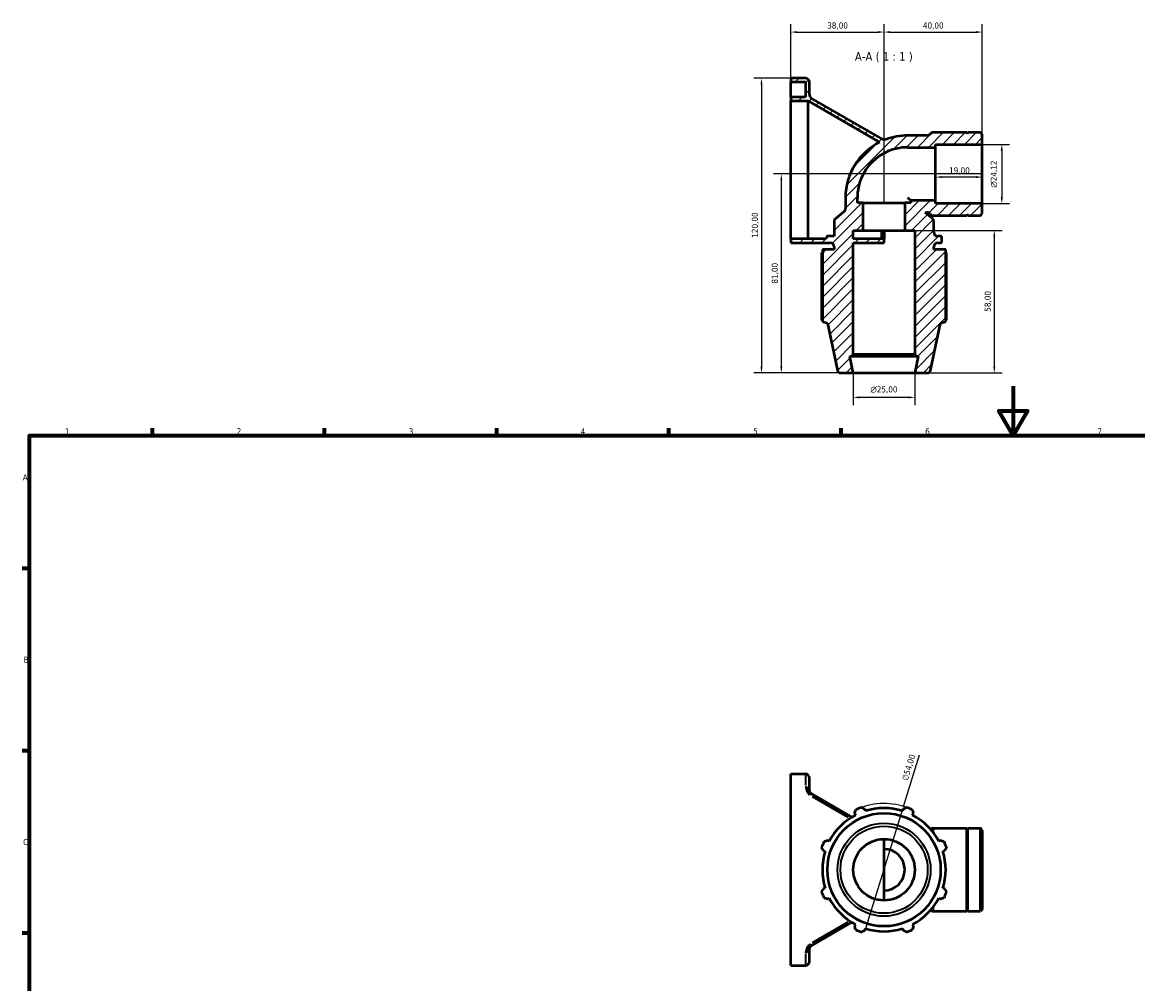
# Model space of a CAD drawing. Header units: millimetres. Extents: x 0 to 908, y 0 to 742.
# Tile 2 of 4: x 17 to 471, y 351 to 742. Entities that reach past the tile are written whole.
import ezdxf

# ---------------------------------------------------------------- set-up
doc = ezdxf.new("R2010")
doc.units = ezdxf.units.MM
for name, color, linetype, lineweight in [('Border (ISO)', 7, 'Continuous', 70), ('Dimension (ISO)', 7, 'Continuous', 25), ('Hatch (ISO)', 7, 'Continuous', 18), ('Symbol (ISO)', 7, 'Continuous', 25), ('Visible (ISO)', 7, 'Continuous', 50), ('Visible Narrow (ISO)', 7, 'Continuous', 35)]:
    doc.layers.add(name, color=color, linetype=linetype, lineweight=lineweight)
doc.styles.add('Label Text (ISO)', font='tahoma.ttf')
doc.styles.add('Note Text (ISO)', font='tahoma.ttf')
doc.dimstyles.new('Default (ISO)', dxfattribs={"dimtxt": 2.5, "dimasz": 2.5, "dimexe": 3.175, "dimexo": 0, "dimgap": 0.762, "dimtad": 1, "dimrnd": 1e-08, "dimzin": 0, "dimtxsty": 'Note Text (ISO)', "dimcen": 0.09, "dimdle": 10, "dimclrd": 256, "dimclre": 256, "dimclrt": 232, "dimazin": 0, "dimtfac": 1.40208, "dimtmove": 0, "dimatfit": 3, "dimfxl": 1, "dimtolj": 1, "dimtzin": 0, "dimlwd": -1, "dimlwe": -1, "dimarcsym": 0})

# ---------------------------------------------------------------- blocks, each defined once
blk = doc.blocks.new('Borders Default Border')
at = {"layer": 'Border (ISO)'}
for p, q in [((70.08, 574), (70.08, 576.9)), ((140.17, 574), (140.17, 576.9)), ((210.25, 574), (210.25, 576.9)), ((280.33, 574), (280.33, 576.9)), ((350.42, 574), (350.42, 576.9)), ((20, 519.75), (17.1, 519.75)), ((20, 445.5), (17.1, 445.5)), ((20, 371.25), (17.1, 371.25))]:
    blk.add_line(p, q, dxfattribs=at)
at = {"layer": 'Border (ISO)', "flags": 128}
for points in [[(420.5, 594), (420.5, 574), (414.73, 584), (426.27, 584), (420.5, 574)], [(20, 20), (20, 574), (821, 574), (821, 20), (20, 20)]]:
    blk.add_lwpolyline(points, dxfattribs=at)
at = {"layer": 'Border (ISO)', "color": 232, "true_color": 0xca0064, "char_height": 2.5, "attachment_point": 7, "style": 'Note Text (ISO)'}
for s, insert in [('1', (34.48, 574.4)), ('2', (104.37, 574.4)), ('3', (174.43, 574.35)), ('4', (244.42, 574.4)), ('5', (314.64, 574.35)), ('6', (384.66, 574.35)), ('7', (454.77, 574.4)), ('A', (17.29, 555.62)), ('B', (17.59, 481.37)), ('C', (17.43, 407.08))]:
    blk.add_mtext(s, dxfattribs=dict(at, insert=insert))
blk = doc.blocks.new('*D7')
at = {"layer": 'Defpoints', "color": 0, "transparency": 16777216}
for p in [(329.92, 719.46), (318.04, 599.46), (355.42, 599.46)]:
    blk.add_point(p, dxfattribs=at)
at = {"layer": 'Dimension (ISO)', "transparency": 16777216}
for p, q in [((329.92, 719.46), (314.86, 719.46)), ((318.04, 716.96), (318.04, 601.96)), ((355.42, 599.46), (314.86, 599.46))]:
    blk.add_line(p, q, dxfattribs=at)
for points in [[(317.62, 716.96), (318.46, 716.96), (318.04, 719.46)], [(317.62, 601.96), (318.46, 601.96), (318.04, 599.46)]]:
    blk.add_solid(points, dxfattribs=at)
at = {"layer": 'Dimension (ISO)', "color": 232, "true_color": 0xca0064, "transparency": 16777216, "insert": (314.1, 654.51), "char_height": 2.5, "attachment_point": 1, "rotation": 90, "style": 'Note Text (ISO)'}
blk.add_mtext('\\A1;120,00', dxfattribs=at)
blk = doc.blocks.new('*D8')
at = {"layer": 'Defpoints', "color": 0, "transparency": 16777216}
for p in [(367.92, 738.26), (329.92, 717.94), (367.92, 668.71)]:
    blk.add_point(p, dxfattribs=at)
at = {"layer": 'Dimension (ISO)', "transparency": 16777216}
for p, q in [((329.92, 717.94), (329.92, 741.44)), ((367.92, 668.71), (367.92, 741.44)), ((332.42, 738.26), (365.42, 738.26))]:
    blk.add_line(p, q, dxfattribs=at)
for points in [[(332.42, 738.68), (332.42, 737.85), (329.92, 738.26)], [(365.42, 738.68), (365.42, 737.85), (367.92, 738.26)]]:
    blk.add_solid(points, dxfattribs=at)
at = {"layer": 'Dimension (ISO)', "color": 232, "true_color": 0xca0064, "transparency": 16777216, "insert": (344.8, 742.2), "char_height": 2.5, "attachment_point": 1, "style": 'Note Text (ISO)'}
blk.add_mtext('\\A1;38,00', dxfattribs=at)
blk = doc.blocks.new('*D9')
at = {"layer": 'Defpoints', "color": 0, "transparency": 16777216}
for p in [(407.92, 738.26), (407.92, 692.52), (367.92, 668.71)]:
    blk.add_point(p, dxfattribs=at)
at = {"layer": 'Dimension (ISO)', "transparency": 16777216}
for p, q in [((367.92, 668.71), (367.92, 741.44)), ((407.92, 692.52), (407.92, 741.44)), ((370.42, 738.26), (405.42, 738.26))]:
    blk.add_line(p, q, dxfattribs=at)
for points in [[(370.42, 738.68), (370.42, 737.85), (367.92, 738.26)], [(405.42, 738.68), (405.42, 737.85), (407.92, 738.26)]]:
    blk.add_solid(points, dxfattribs=at)
at = {"layer": 'Dimension (ISO)', "color": 232, "true_color": 0xca0064, "transparency": 16777216, "insert": (383.75, 742.2), "char_height": 2.5, "attachment_point": 1, "style": 'Note Text (ISO)'}
blk.add_mtext('\\A1;40,00', dxfattribs=at)
blk = doc.blocks.new('*D10')
at = {"layer": 'Defpoints', "color": 0, "transparency": 16777216}
for p in [(388.92, 680.46), (388.92, 679.21), (407.92, 680.46)]:
    blk.add_point(p, dxfattribs=at)
at = {"layer": 'Dimension (ISO)', "transparency": 16777216}
blk.add_line((405.42, 679.21), (391.42, 679.21), dxfattribs=at)
for points in [[(391.42, 679.62), (391.42, 678.79), (388.92, 679.21)], [(405.42, 679.62), (405.42, 678.79), (407.92, 679.21)]]:
    blk.add_solid(points, dxfattribs=at)
at = {"layer": 'Dimension (ISO)', "color": 232, "true_color": 0xca0064, "transparency": 16777216, "insert": (394.41, 683.14), "char_height": 2.5, "attachment_point": 1, "style": 'Note Text (ISO)'}
blk.add_mtext('\\A1;19,00', dxfattribs=at)
blk = doc.blocks.new('*D11')
at = {"layer": 'Defpoints', "color": 0, "transparency": 16777216}
for p in [(407.92, 692.52), (407.92, 668.4), (415.87, 668.4)]:
    blk.add_point(p, dxfattribs=at)
at = {"layer": 'Dimension (ISO)', "transparency": 16777216}
for p, q in [((407.92, 692.52), (419.04, 692.52)), ((415.87, 690.02), (415.87, 670.9)), ((407.92, 668.4), (419.04, 668.4))]:
    blk.add_line(p, q, dxfattribs=at)
for points in [[(415.45, 690.02), (416.28, 690.02), (415.87, 692.52)], [(415.45, 670.9), (416.28, 670.9), (415.87, 668.4)]]:
    blk.add_solid(points, dxfattribs=at)
at = {"layer": 'Dimension (ISO)', "color": 232, "true_color": 0xca0064, "transparency": 16777216, "insert": (411.34, 674.91), "char_height": 2.5, "attachment_point": 1, "rotation": 90, "style": 'Note Text (ISO)'}
blk.add_mtext('\\A1;\\fAIGDT|b0|i0;\\H2.5000;\\ln\\fTahoma|b0|i0;\\H2.5000;24,12', dxfattribs=at)
blk = doc.blocks.new('*D12')
at = {"layer": 'Defpoints', "color": 0, "transparency": 16777216}
for p in [(376.36, 657.46), (380.42, 599.46), (412.81, 599.46)]:
    blk.add_point(p, dxfattribs=at)
at = {"layer": 'Dimension (ISO)', "transparency": 16777216}
for p, q in [((376.36, 657.46), (415.99, 657.46)), ((412.81, 654.96), (412.81, 601.96)), ((380.42, 599.46), (415.99, 599.46))]:
    blk.add_line(p, q, dxfattribs=at)
for points in [[(412.4, 654.96), (413.23, 654.96), (412.81, 657.46)], [(412.4, 601.96), (413.23, 601.96), (412.81, 599.46)]]:
    blk.add_solid(points, dxfattribs=at)
at = {"layer": 'Dimension (ISO)', "color": 232, "true_color": 0xca0064, "transparency": 16777216, "insert": (408.87, 624.36), "char_height": 2.5, "attachment_point": 1, "rotation": 90, "style": 'Note Text (ISO)'}
blk.add_mtext('\\A1;58,00', dxfattribs=at)
blk = doc.blocks.new('*D13')
at = {"layer": 'Defpoints', "color": 0, "transparency": 16777216}
for p in [(355.42, 599.46), (380.42, 599.46), (355.42, 589.46)]:
    blk.add_point(p, dxfattribs=at)
at = {"layer": 'Dimension (ISO)', "transparency": 16777216}
for p, q in [((355.42, 599.46), (355.42, 586.29)), ((380.42, 599.46), (380.42, 586.29)), ((377.92, 589.46), (357.92, 589.46))]:
    blk.add_line(p, q, dxfattribs=at)
for points in [[(357.92, 589.88), (357.92, 589.05), (355.42, 589.46)], [(377.92, 589.88), (377.92, 589.05), (380.42, 589.46)]]:
    blk.add_solid(points, dxfattribs=at)
at = {"layer": 'Dimension (ISO)', "color": 232, "true_color": 0xca0064, "transparency": 16777216, "insert": (362.37, 593.99), "char_height": 2.5, "attachment_point": 1, "style": 'Note Text (ISO)'}
blk.add_mtext('\\A1;\\fAIGDT|b0|i0;\\H2.5000;\\ln\\fTahoma|b0|i0;\\H2.5000;25,00', dxfattribs=at)
blk = doc.blocks.new('*D14')
at = {"layer": 'Defpoints', "color": 0, "transparency": 16777216}
for p in [(326.12, 680.46), (407.92, 680.46), (355.42, 599.46)]:
    blk.add_point(p, dxfattribs=at)
at = {"layer": 'Dimension (ISO)', "transparency": 16777216}
for p, q in [((407.92, 680.46), (322.94, 680.46)), ((326.12, 601.96), (326.12, 677.96)), ((355.42, 599.46), (322.94, 599.46))]:
    blk.add_line(p, q, dxfattribs=at)
for points in [[(325.7, 677.96), (326.53, 677.96), (326.12, 680.46)], [(325.7, 601.96), (326.53, 601.96), (326.12, 599.46)]]:
    blk.add_solid(points, dxfattribs=at)
at = {"layer": 'Dimension (ISO)', "color": 232, "true_color": 0xca0064, "transparency": 16777216, "insert": (322.18, 635.82), "char_height": 2.5, "attachment_point": 1, "rotation": 90, "style": 'Note Text (ISO)'}
blk.add_mtext('\\A1;81,00', dxfattribs=at)
blk = doc.blocks.new('*D15')
at = {"layer": 'Defpoints', "color": 0, "transparency": 16777216}
for p in [(375.88, 422.89), (359.97, 371.28)]:
    blk.add_point(p, dxfattribs=at)
at = {"layer": 'Dimension (ISO)', "transparency": 16777216}
for p, q in [((375.88, 422.89), (382.35, 443.89)), ((360.7, 373.67), (375.14, 420.5))]:
    blk.add_line(p, q, dxfattribs=at)
blk.add_arc((367.92, 397.08), 27, 66.1247, 109.792, dxfattribs=at)
for points in [[(374.74, 420.62), (375.54, 420.37), (375.88, 422.89)], [(360.3, 373.8), (361.1, 373.55), (359.97, 371.28)]]:
    blk.add_solid(points, dxfattribs=at)
at = {"layer": 'Dimension (ISO)', "color": 232, "true_color": 0xca0064, "transparency": 16777216, "insert": (375.09, 433.83), "char_height": 2.5, "attachment_point": 1, "rotation": 72.8623, "style": 'Note Text (ISO)'}
blk.add_mtext('\\A1;∅54,00', dxfattribs=at)

msp = doc.modelspace()

# ---------------------------------------------------------------- hatches: boundary and pattern name
at = {"layer": 'Hatch (ISO)'}
h = msp.add_hatch(dxfattribs=at)
h.set_pattern_fill('ANSI31', color=256, scale=25.4, style=0)
h.set_pattern_definition([(45, (0, 0), (-2.245064, 2.245064), [])])
edge = h.paths.add_edge_path()
edge.add_line((388.922, 668.404), (388.922, 669.61))
edge.add_line((388.922, 669.61), (378.775, 669.61))
edge.add_line((378.775, 669.61), (378.775, 668.706))
edge.add_line((378.775, 668.706), (376.363, 668.706))
edge.add_line((376.363, 668.706), (376.363, 657.463))
edge.add_line((376.363, 657.463), (380.422, 657.463))
edge.add_line((380.422, 657.463), (380.422, 606.963))
edge.add_line((380.422, 606.963), (381.172, 606.213))
edge.add_line((381.172, 606.213), (381.857, 606.213))
edge.add_line((381.857, 606.213), (380.422, 599.463))
edge.add_line((380.422, 599.463), (385.66, 599.463))
edge.add_ellipse((385.66, 600.713), major_axis=(0, -1.25), ratio=1, start_angle=0, end_angle=78)
edge.add_line((386.883, 600.453), (390.977, 619.713))
edge.add_line((390.977, 619.713), (393.032, 620.381))
edge.add_line((393.032, 620.381), (393.032, 649.683))
edge.add_line((393.032, 649.683), (388.172, 649.683))
edge.add_line((388.172, 649.683), (388.172, 650.763))
edge.add_ellipse((389.792, 650.763), major_axis=(-1.62, 0), ratio=1, start_angle=270, end_angle=360, ccw=False)
edge.add_line((389.792, 652.383), (390.912, 652.383))
edge.add_ellipse((390.912, 652.883), major_axis=(0, -0.5), ratio=1, start_angle=0, end_angle=90)
edge.add_line((391.412, 652.883), (391.412, 654.583))
edge.add_ellipse((390.912, 654.583), major_axis=(0.5, 0), ratio=1, start_angle=0, end_angle=90)
edge.add_line((390.912, 655.083), (389.792, 655.083))
edge.add_ellipse((389.792, 656.703), major_axis=(0, -1.62), ratio=1, start_angle=270, end_angle=360, ccw=False)
edge.add_line((388.172, 656.703), (388.172, 661.077))
edge.add_ellipse((386.552, 661.077), major_axis=(1.62, 0), ratio=1, start_angle=0, end_angle=50)
edge.add_line((387.594, 662.318), (384.652, 664.787))
edge.add_line((384.652, 664.787), (385.456, 664.787))
edge.add_ellipse((385.456, 663.167), major_axis=(0, 1.62), ratio=1, start_angle=308.88977, end_angle=360, ccw=False)
edge.add_ellipse((387.978, 665.201), major_axis=(-1.261, -1.017), ratio=1, start_angle=0, end_angle=51.11023)
edge.add_line((387.978, 663.581), (401.589, 663.581))
edge.add_line((401.589, 663.581), (401.589, 664.081))
edge.add_line((401.589, 664.081), (402.089, 663.581))
edge.add_line((402.089, 663.581), (407.199, 663.581))
edge.add_line((407.199, 663.581), (407.922, 664.304))
edge.add_line((407.922, 664.304), (407.922, 668.404))
edge.add_line((407.922, 668.404), (388.922, 668.404))
edge = h.paths.add_edge_path()
edge.add_line((367.922, 652.383), (367.922, 654.003))
edge.add_line((367.922, 654.003), (355.422, 654.003))
edge.add_line((355.422, 654.003), (355.422, 657.463))
edge.add_line((355.422, 657.463), (359.481, 657.463))
edge.add_line((359.481, 657.463), (359.481, 668.706))
edge.add_line((359.481, 668.706), (357.07, 668.706))
edge.add_line((357.07, 668.706), (357.07, 670.816))
edge.add_ellipse((377.569, 670.816), major_axis=(-20.499, 0), ratio=1, start_angle=270, end_angle=360, ccw=False)
edge.add_line((377.569, 691.315), (388.922, 691.315))
edge.add_line((388.922, 691.315), (388.922, 692.521))
edge.add_line((388.922, 692.521), (407.922, 692.521))
edge.add_line((407.922, 692.521), (407.922, 696.621))
edge.add_line((407.922, 696.621), (407.199, 697.345))
edge.add_line((407.199, 697.345), (402.089, 697.345))
edge.add_line((402.089, 697.345), (401.589, 696.845))
edge.add_line((401.589, 696.845), (401.589, 697.345))
edge.add_line((401.589, 697.345), (387.978, 697.345))
edge.add_ellipse((387.978, 695.725), major_axis=(0, 1.62), ratio=1, start_angle=0, end_angle=51.11023)
edge.add_ellipse((385.456, 697.759), major_axis=(1.261, -1.017), ratio=1, start_angle=308.88977, end_angle=360, ccw=False)
edge.add_line((385.456, 696.139), (377.569, 696.139))
edge.add_ellipse((377.569, 670.816), major_axis=(0, 25.323), ratio=1, start_angle=0, end_angle=20.67342)
edge.add_spline(control_points=[(368.629, 694.508), (368.503, 694.461), (368.372, 694.429), (368.105, 694.399), (367.97, 694.401), (367.628, 694.447), (367.427, 694.517), (367.244, 694.622)], knot_values=[-0.1439051, -0.1439051, -0.1439051, -0.1439051, -0.1035947, -0.1035947, -0.0632844, -0.0632844, 0, 0, 0, 0], degree=3, periodic=0)
edge.add_line((367.244, 694.622), (338.33, 711.394))
edge.add_ellipse((339.142, 712.796), major_axis=(-0.813, -1.401), ratio=1, start_angle=300.11575, end_angle=360, ccw=False)
edge.add_line((337.522, 712.796), (337.522, 717.843))
edge.add_ellipse((335.902, 717.843), major_axis=(1.62, 0), ratio=1, start_angle=0, end_angle=90)
edge.add_line((335.902, 719.463), (329.922, 719.463))
edge.add_line((329.922, 719.463), (329.922, 717.943))
edge.add_line((329.922, 717.943), (336.002, 717.943))
edge.add_line((336.002, 717.943), (336.002, 711.763))
edge.add_line((336.002, 711.763), (329.922, 711.763))
edge.add_line((329.922, 711.763), (329.922, 710.243))
edge.add_line((329.922, 710.243), (337.087, 710.243))
edge.add_line((337.087, 710.243), (366.119, 693.402))
edge.add_ellipse((377.569, 670.816), major_axis=(-11.45, 22.586), ratio=1, start_angle=0, end_angle=63.11792)
edge.add_line((352.246, 670.816), (352.246, 666.426))
edge.add_ellipse((350.626, 666.426), major_axis=(1.62, 0), ratio=1, start_angle=310, end_angle=360, ccw=False)
edge.add_line((351.668, 665.185), (347.672, 661.833))
edge.add_line((347.672, 661.833), (347.672, 655.083))
edge.add_line((347.672, 655.083), (344.932, 655.083))
edge.add_ellipse((344.932, 654.583), major_axis=(0, 0.5), ratio=1, start_angle=0, end_angle=90)
edge.add_line((344.432, 654.583), (344.432, 654.003))
edge.add_line((344.432, 654.003), (329.922, 654.003))
edge.add_line((329.922, 654.003), (329.922, 652.383))
edge.add_line((329.922, 652.383), (346.052, 652.383))
edge.add_ellipse((346.052, 650.763), major_axis=(0, 1.62), ratio=1, start_angle=270, end_angle=360, ccw=False)
edge.add_line((347.672, 650.763), (347.672, 649.683))
edge.add_line((347.672, 649.683), (342.812, 649.683))
edge.add_line((342.812, 649.683), (342.812, 620.381))
edge.add_line((342.812, 620.381), (344.868, 619.713))
edge.add_line((344.868, 619.713), (348.962, 600.453))
edge.add_ellipse((350.185, 600.713), major_axis=(-1.223, -0.26), ratio=1, start_angle=0, end_angle=78)
edge.add_line((350.185, 599.463), (355.422, 599.463))
edge.add_line((355.422, 599.463), (353.988, 606.213))
edge.add_line((353.988, 606.213), (354.672, 606.213))
edge.add_line((354.672, 606.213), (355.422, 606.963))
edge.add_line((355.422, 606.963), (355.422, 652.383))
edge.add_line((355.422, 652.383), (367.922, 652.383))

# ---------------------------------------------------------------- linework, layer by layer
at = {"layer": 'Visible (ISO)'}
for p, q in [((335.902, 719.463), (329.922, 719.463)), ((329.922, 719.463), (329.922, 717.943)), ((329.922, 717.943), (336.002, 717.943)), ((329.922, 711.763), (329.922, 717.943)), ((336.002, 717.943), (336.002, 711.763)), ((337.522, 712.796), (337.522, 717.843)), ((336.002, 711.763), (329.922, 711.763)), ((329.922, 711.763), (329.922, 710.243)), ((329.922, 710.243), (337.087, 710.243)), ((329.922, 680.463), (329.922, 710.243)), ((337.087, 710.243), (366.119, 693.402)), ((337.087, 680.463), (337.087, 710.243)), ((367.244, 694.622), (338.33, 711.394)), ((385.456, 696.139), (377.569, 696.139)), ((401.589, 697.345), (387.978, 697.345)), ((402.089, 697.345), (401.589, 696.845)), ((401.589, 696.845), (401.589, 697.345)), ((407.199, 697.345), (402.089, 697.345)), ((407.922, 696.621), (407.199, 697.345)), ((407.922, 692.521), (407.922, 696.621)), ((377.569, 691.315), (388.922, 691.315)), ((388.922, 691.315), (388.922, 692.521)), ((388.922, 692.521), (407.922, 692.521)), ((388.922, 669.61), (388.922, 691.315)), ((407.922, 668.404), (407.922, 692.521)), ((329.922, 654.003), (329.922, 680.463)), ((337.087, 654.003), (337.087, 680.463)), ((352.246, 670.816), (352.246, 666.426)), ((357.07, 668.706), (357.07, 670.816)), ((359.481, 668.706), (357.07, 668.706)), ((359.481, 657.463), (359.481, 668.706)), ((359.481, 668.706), (376.363, 668.706)), ((378.775, 668.706), (376.363, 668.706)), ((376.363, 668.706), (376.363, 657.463)), ((378.775, 669.61), (377.569, 670.816)), ((388.922, 669.61), (378.775, 669.61)), ((378.775, 669.61), (378.775, 668.706)), ((388.922, 668.404), (388.922, 669.61)), ((407.922, 668.404), (388.922, 668.404)), ((407.922, 664.304), (407.922, 668.404)), ((351.668, 665.185), (347.672, 661.833)), ((387.594, 662.318), (384.652, 664.787)), ((384.652, 664.787), (385.456, 664.787)), ((387.978, 663.581), (401.589, 663.581)), ((401.589, 663.581), (401.589, 664.081)), ((401.589, 664.081), (402.089, 663.581)), ((402.089, 663.581), (407.199, 663.581)), ((407.199, 663.581), (407.922, 664.304)), ((347.672, 661.833), (347.672, 655.083)), ((388.172, 656.703), (388.172, 661.077)), ((344.432, 654.003), (329.922, 654.003)), ((329.922, 654.003), (329.922, 652.383)), ((344.432, 654.583), (344.432, 654.003)), ((347.672, 655.083), (344.932, 655.083)), ((355.422, 654.003), (355.422, 657.463)), ((355.422, 657.463), (359.481, 657.463)), ((367.922, 654.003), (355.422, 654.003)), ((359.481, 657.463), (376.363, 657.463)), ((366.943, 657.463), (366.943, 654.003)), ((367.922, 657.463), (367.922, 654.003)), ((367.922, 652.383), (367.922, 654.003)), ((376.363, 657.463), (380.422, 657.463)), ((380.422, 657.463), (380.422, 606.963)), ((390.912, 655.083), (389.792, 655.083)), ((391.412, 652.883), (391.412, 654.583)), ((329.922, 652.383), (346.052, 652.383)), ((347.672, 649.683), (342.812, 649.683)), ((342.812, 649.683), (342.812, 620.381)), ((347.672, 650.763), (347.672, 649.683)), ((355.422, 606.963), (355.422, 652.383)), ((355.422, 652.383), (367.922, 652.383)), ((388.172, 649.683), (388.172, 650.763)), ((393.032, 649.683), (388.172, 649.683)), ((389.792, 652.383), (390.912, 652.383)), ((393.032, 620.381), (393.032, 649.683)), ((342.517, 648.063), (342.517, 620.995)), ((393.327, 620.995), (393.327, 648.063)), ((342.812, 620.381), (344.868, 619.713)), ((344.868, 619.713), (348.962, 600.453)), ((386.883, 600.453), (390.977, 619.713)), ((390.977, 619.713), (393.032, 620.381)), ((355.422, 599.463), (353.988, 606.213)), ((353.988, 606.213), (354.672, 606.213)), ((354.672, 606.213), (355.422, 606.963)), ((354.672, 606.213), (381.172, 606.213)), ((380.422, 606.963), (355.422, 606.963)), ((380.422, 606.963), (381.172, 606.213)), ((381.857, 606.213), (380.422, 599.463)), ((381.172, 606.213), (381.857, 606.213)), ((350.185, 599.463), (355.422, 599.463)), ((355.422, 599.463), (380.422, 599.463)), ((380.422, 599.463), (385.66, 599.463)), ((329.922, 358.085), (329.922, 436.085)), ((329.922, 436.085), (335.902, 436.085)), ((337.522, 429.418), (337.522, 434.465)), ((354.775, 418.477), (338.227, 428.076)), ((355.954, 420.076), (356.328, 419.358)), ((360.372, 421.033), (360.128, 421.805)), ((375.717, 421.805), (375.473, 421.033)), ((379.517, 419.358), (379.891, 420.076)), ((387.978, 413.967), (401.589, 413.967)), ((401.589, 380.203), (401.589, 413.967)), ((401.589, 413.467), (402.089, 413.967)), ((402.089, 380.203), (402.089, 413.967)), ((402.089, 413.967), (407.199, 413.967)), ((407.199, 380.203), (407.199, 413.967)), ((407.922, 413.243), (407.199, 413.967)), ((407.922, 413.243), (407.922, 380.926)), ((345.65, 408.679), (344.931, 409.053)), ((367.922, 384.585), (367.922, 409.585)), ((390.914, 409.053), (390.195, 408.679)), ((343.202, 404.879), (343.975, 404.635)), ((391.87, 404.635), (392.643, 404.879)), ((343.975, 389.534), (343.202, 389.29)), ((392.643, 389.29), (391.87, 389.534)), ((344.931, 385.116), (345.65, 385.49)), ((390.195, 385.49), (390.914, 385.116)), ((387.978, 380.203), (401.589, 380.203)), ((401.589, 380.703), (402.089, 380.203)), ((402.089, 380.203), (407.199, 380.203)), ((407.922, 380.926), (407.199, 380.203)), ((338.227, 366.093), (354.775, 375.692)), ((356.328, 374.812), (355.954, 374.093)), ((360.128, 372.364), (360.372, 373.137)), ((375.473, 373.137), (375.717, 372.364)), ((379.891, 374.093), (379.517, 374.812)), ((337.522, 359.705), (337.522, 364.752)), ((329.922, 358.085), (335.902, 358.085))]:
    msp.add_line(p, q, dxfattribs=at)
for radius in [23.054, 12.5]:
    msp.add_circle((367.922, 397.085), radius, dxfattribs=at)
for centre, radius, start, end in [((335.902, 717.843), 1.62, 0, 90), ((339.142, 712.796), 1.62, 180, 239.88425), ((377.569, 670.816), 25.323, 90, 110.67342), ((385.456, 697.759), 1.62, 270, 321.11023), ((387.978, 695.725), 1.62, 90, 141.11023), ((377.569, 670.816), 25.323, 116.88208, 180), ((377.569, 670.816), 20.499, 90, 180), ((350.626, 666.426), 1.62, 310, 0), ((385.456, 663.167), 1.62, 38.88977, 90), ((387.978, 665.201), 1.62, 218.88977, 270), ((386.552, 661.077), 1.62, 0, 50), ((344.932, 654.583), 0.5, 90, 180), ((389.792, 656.703), 1.62, 180, 270), ((390.912, 654.583), 0.5, 0, 90), ((346.052, 650.763), 1.62, 0, 90), ((389.792, 650.763), 1.62, 90, 180), ((390.912, 652.883), 0.5, 270, 0), ((350.185, 600.713), 1.25, 192, 270), ((385.66, 600.713), 1.25, 270, 348), ((335.902, 434.465), 1.62, 0, 90), ((339.142, 429.418), 1.62, 180, 239.88425), ((367.922, 397.085), 27, 109.79198, 115.20802), ((367.922, 397.085), 27, 64.79198, 70.20802), ((367.922, 397.085), 25.11, 117.5, 152.5), ((367.922, 397.085), 25.11, 72.5, 107.5), ((367.922, 397.085), 25.11, 27.5, 62.5), ((387.978, 412.347), 1.62, 90, 132.3776), ((367.922, 397.085), 27, 154.79198, 160.20802), ((367.922, 397.085), 25.11, 162.5, 197.5), ((367.922, 397.085), 8.441, 270, 90), ((367.922, 397.085), 25.11, 342.5, 17.5), ((367.922, 397.085), 27, 19.79198, 25.20802), ((367.922, 397.085), 27, 199.79198, 205.20802), ((367.922, 397.085), 27, 334.79198, 340.20802), ((367.922, 397.085), 25.11, 207.5, 242.5), ((367.922, 397.085), 25.11, 297.5, 332.5), ((387.978, 381.823), 1.62, 227.6224, 270), ((367.922, 397.085), 27, 244.79198, 250.20802), ((367.922, 397.085), 25.11, 252.5, 287.5), ((367.922, 397.085), 27, 289.79198, 295.20802), ((339.142, 364.752), 1.62, 120.11575, 180), ((335.902, 359.705), 1.62, 270, 0)]:
    msp.add_arc(centre, radius, start, end, dxfattribs=at)
msp.add_open_spline([(368.629, 694.508), (368.503, 694.461), (368.372, 694.429), (368.105, 694.399), (367.97, 694.401), (367.628, 694.447), (367.427, 694.517), (367.244, 694.622)], degree=3, knots=[-0.14390508, -0.14390508, -0.14390508, -0.14390508, -0.10359474, -0.10359474, -0.0632844, -0.0632844, 0, 0, 0, 0], dxfattribs=at)
for points, weights in [([(342.517, 648.063), (342.666, 648.302), (342.812, 648.533)], [1.01779213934, 1.01556326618, 1.0131891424]), ([(393.032, 648.533), (393.179, 648.302), (393.327, 648.063)], [1.0131891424, 1.01556326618, 1.01779213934]), ([(342.517, 620.995), (342.666, 620.917), (342.812, 620.842)], [1, 1.00072204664, 1.00129624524]), ([(393.032, 620.842), (393.179, 620.917), (393.327, 620.995)], [1.00129624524, 1.00072204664, 1]), ([(358.78, 422.49), (359.468, 422.14), (360.128, 421.805)], [1, 1.00169652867, 1.00257683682]), ([(375.717, 421.805), (376.377, 422.14), (377.065, 422.49)], [1.00257683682, 1.00169652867, 1]), ([(355.954, 420.076), (356.184, 420.78), (356.423, 421.513)], [1.00257683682, 1.00169652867, 1]), ([(379.422, 421.513), (379.661, 420.78), (379.891, 420.076)], [1, 1.00169652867, 1.00257683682]), ([(343.494, 408.584), (344.227, 408.823), (344.931, 409.053)], [1, 1.00169652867, 1.00257683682]), ([(390.914, 409.053), (391.618, 408.823), (392.351, 408.584)], [1.00257683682, 1.00169652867, 1]), ([(343.202, 404.879), (342.867, 405.539), (342.517, 406.227)], [1.00257683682, 1.00169652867, 1]), ([(393.327, 406.227), (392.978, 405.539), (392.643, 404.879)], [1, 1.00169652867, 1.00257683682]), ([(342.517, 387.942), (342.867, 388.63), (343.202, 389.29)], [1, 1.00169652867, 1.00257683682]), ([(392.643, 389.29), (392.978, 388.63), (393.327, 387.942)], [1.00257683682, 1.00169652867, 1]), ([(344.931, 385.116), (344.227, 385.346), (343.494, 385.585)], [1.00257683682, 1.00169652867, 1]), ([(392.351, 385.585), (391.618, 385.346), (390.914, 385.116)], [1, 1.00169652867, 1.00257683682]), ([(356.423, 372.656), (356.184, 373.389), (355.954, 374.093)], [1, 1.00169652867, 1.00257683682]), ([(360.128, 372.364), (359.468, 372.029), (358.78, 371.68)], [1.00257683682, 1.00169652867, 1]), ([(377.065, 371.68), (376.377, 372.029), (375.717, 372.364)], [1, 1.00169652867, 1.00257683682]), ([(379.891, 374.093), (379.661, 373.389), (379.422, 372.656)], [1.00257683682, 1.00169652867, 1])]:
    msp.add_rational_spline(points, weights, degree=2, dxfattribs=at)
at = {"layer": 'Visible Narrow (ISO)'}
for p, q in [((335.902, 435.845), (335.902, 431.537)), ((336.03, 431.15), (337.517, 429.424)), ((338.225, 428.074), (337.852, 427.43)), ((338.63, 426.906), (353.198, 418.456)), ((387.978, 413.962), (387.978, 412.364)), ((387.978, 381.806), (387.978, 380.207)), ((353.198, 375.714), (338.63, 367.263)), ((337.517, 364.746), (336.03, 363.02)), ((338.225, 366.095), (337.852, 366.739)), ((335.902, 362.633), (335.902, 358.324))]:
    msp.add_line(p, q, dxfattribs=at)
for radius in [18.96, 17.738]:
    msp.add_circle((367.922, 397.085), radius, dxfattribs=at)
for points, knots in [([(335.947, 431.077), (336.008, 430.774), (336.07, 430.472), (336.24, 429.755), (336.354, 429.34), (336.685, 428.553), (336.904, 428.181), (337.328, 427.733), (337.474, 427.606), (337.63, 427.497)], [0.02152861, 0.02152861, 0.02152861, 0.02152861, 0.11410348, 0.11410348, 0.24262087, 0.24262087, 0.36965314, 0.36965314, 0.42654727, 0.42654727, 0.42654727, 0.42654727]), ([(338.094, 428.161), (337.984, 428.237), (337.88, 428.325), (337.564, 428.644), (337.379, 428.913), (336.989, 429.537), (336.776, 429.893), (336.378, 430.536), (336.205, 430.814), (336.03, 431.093)], [-0.42654727, -0.42654727, -0.42654727, -0.42654727, -0.36965314, -0.36965314, -0.24262087, -0.24262087, -0.11410348, -0.11410348, -0.02152861, -0.02152861, -0.02152861, -0.02152861]), ([(337.63, 366.672), (337.548, 366.615), (337.468, 366.552), (337.179, 366.299), (336.997, 366.082), (336.665, 365.569), (336.526, 365.265), (336.285, 364.591), (336.19, 364.215), (336.048, 363.591), (335.997, 363.342), (335.947, 363.093)], [0.02250104, 0.02250104, 0.02250104, 0.02250104, 0.05255664, 0.05255664, 0.13664725, 0.13664725, 0.23546889, 0.23546889, 0.35132329, 0.35132329, 0.4275197, 0.4275197, 0.4275197, 0.4275197]), ([(336.03, 363.076), (336.174, 363.306), (336.317, 363.535), (336.667, 364.1), (336.867, 364.43), (337.206, 364.982), (337.351, 365.215), (337.634, 365.593), (337.771, 365.747), (337.979, 365.925), (338.036, 365.969), (338.094, 366.009)], [-0.4275197, -0.4275197, -0.4275197, -0.4275197, -0.35132329, -0.35132329, -0.23546889, -0.23546889, -0.13664725, -0.13664725, -0.05255664, -0.05255664, -0.02250104, -0.02250104, -0.02250104, -0.02250104])]:
    msp.add_open_spline(points, degree=3, knots=knots, dxfattribs=at)

# ---------------------------------------------------------------- block references
msp.add_blockref('Borders Default Border', (0, 0))

# ---------------------------------------------------------------- texts
at = {"layer": 'Symbol (ISO)', "insert": (356.06, 725.963), "char_height": 3.5, "attachment_point": 7, "style": 'Label Text (ISO)'}
msp.add_mtext('A-A ( 1 : 1 )', dxfattribs=at)

# ---------------------------------------------------------------- dimensions: what is measured, and where the dimension line sits
at = {"layer": 'Dimension (ISO)'}
for base, p1, p2, angle, override, picture, middle in [((367.922, 738.263), (329.922, 717.943), (367.922, 668.706), 180, {"dimdec": 2, "dimtp": 0, "dimtm": 0, "dimtdec": 2, "dimtofl": 0, "dimatfit": 1}, '*D8', (348.922, 738.263)), ((407.922, 738.263), (367.922, 668.706), (407.922, 692.521), 180, {"dimdec": 2, "dimtp": 0, "dimtm": 0, "dimtdec": 2, "dimtofl": 0, "dimatfit": 1}, '*D9', (387.922, 738.263)), ((318.04, 599.463), (329.922, 719.463), (355.422, 599.463), 90, {"dimdec": 2, "dimtp": 0, "dimtm": 0, "dimtdec": 2, "dimtofl": 0, "dimatfit": 1}, '*D7', (318.04, 659.463)), ((388.922, 679.208), (407.922, 680.463), (388.922, 680.463), 180, {"dimdec": 2, "dimse1": 1, "dimse2": 1, "dimtp": 0, "dimtm": 0, "dimtdec": 2, "dimtofl": 0, "dimatfit": 1}, '*D10', (398.422, 679.208)), ((326.117, 680.463), (355.422, 599.463), (407.922, 680.463), 90, {"dimdec": 2, "dimtp": 0, "dimtm": 0, "dimtdec": 2, "dimtofl": 0, "dimatfit": 1}, '*D14', (326.117, 639.963)), ((412.814, 599.463), (376.363, 657.463), (380.422, 599.463), 90, {"dimdec": 2, "dimtp": 0, "dimtm": 0, "dimtdec": 2, "dimtofl": 0, "dimatfit": 1}, '*D12', (412.814, 628.463))]:
    dim = msp.add_linear_dim(base=base, p1=p1, p2=p2, angle=angle, dimstyle='Default (ISO)', override=override, dxfattribs=at)
    dim.commit()
    dim.dimension.update_dxf_attribs({"geometry": picture, "text_midpoint": middle, "dimtype": 160})
for base, p1, p2, angle, picture, middle in [((415.866, 668.404), (407.922, 692.521), (407.922, 668.404), 90, '*D11', (415.866, 680.463)), ((355.422, 589.463), (380.422, 599.463), (355.422, 599.463), 180, '*D13', (367.922, 589.463))]:
    dim = msp.add_linear_dim(base=base, p1=p1, p2=p2, angle=angle, text='\\fAIGDT|b0|i0;\\H2.5000;\\ln\\fTahoma|b0|i0;\\H2.5000;<>', dimstyle='Default (ISO)', override={"dimdec": 2, "dimtp": 0, "dimtm": 0, "dimtdec": 2, "dimtofl": 0, "dimatfit": 1}, dxfattribs=at)
    dim.commit()
    dim.dimension.update_dxf_attribs({"geometry": picture, "text_midpoint": middle, "dimtype": 160})
dim = msp.add_diameter_dim_2p(p1=(359.966, 371.283), p2=(375.878, 422.886), dimstyle='Default (ISO)', override={"dimdec": 2, "dimlfac": 1, "dimtp": 0, "dimtm": 0, "dimtdec": 2, "dimatfit": 2}, dxfattribs=at)
dim.commit()
dim.dimension.update_dxf_attribs({"geometry": '*D15', "text_midpoint": (380.512, 437.912), "dimtype": 163})

doc.saveas('drawing.dxf')
